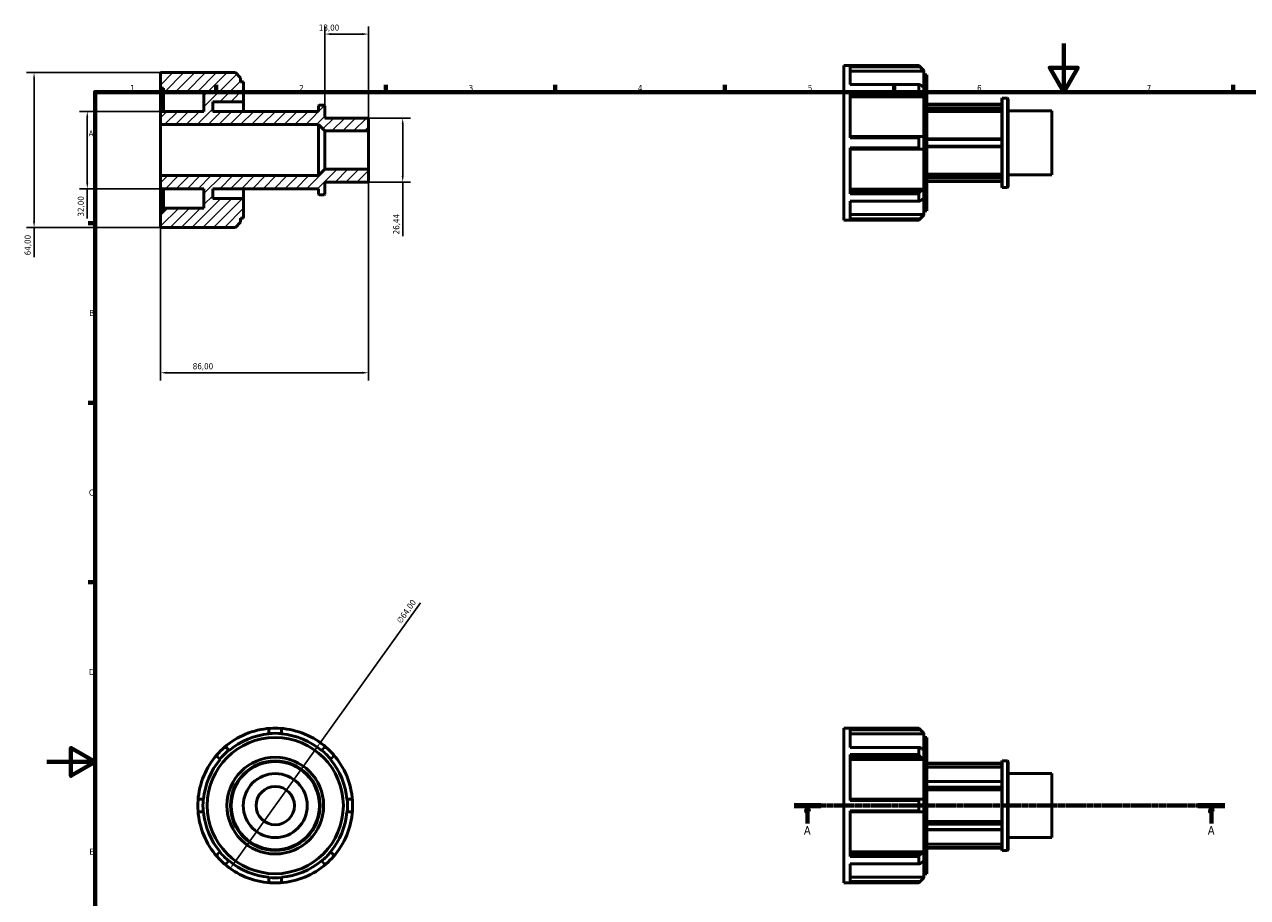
# Model space of a CAD drawing. Header units: millimetres. Extents: x -9 to 931, y 0 to 602.
# Tile 2 of 3: x -9 to 496, y 241 to 602. Entities that reach past the tile are written whole.
import ezdxf

# ---------------------------------------------------------------- set-up
doc = ezdxf.new("R2010")
doc.units = ezdxf.units.MM
doc.linetypes.add('CHAIN', pattern=[0.7087, 0.4724, -0.0591, 0.1181, -0.0591])
for name, color, linetype, lineweight in [('Border (ISO)', 7, 'Continuous', 70), ('Dimension (ISO)', 7, 'Continuous', 25), ('Hatch (ISO)', 7, 'Continuous', 18), ('Section Line (ISO)', 7, 'CHAIN', 70), ('Visible (ISO)', 7, 'Continuous', 50)]:
    doc.layers.add(name, color=color, linetype=linetype, lineweight=lineweight)
doc.styles.add('Label Text (ISO)', font='tahoma.ttf')
doc.styles.add('Note Text (ISO)', font='tahoma.ttf')
doc.dimstyles.new('Default (ISO)', dxfattribs={"dimtxt": 2.5, "dimasz": 2.5, "dimexe": 3.175, "dimexo": 0, "dimgap": 0.762, "dimtad": 1, "dimrnd": 1e-08, "dimzin": 0, "dimtxsty": 'Note Text (ISO)', "dimcen": 0.09, "dimdle": 10, "dimclrd": 256, "dimclre": 256, "dimclrt": 256, "dimazin": 0, "dimtfac": 1.40208, "dimtmove": 0, "dimatfit": 3, "dimfxl": 1, "dimtolj": 1, "dimtzin": 0, "dimlwd": -1, "dimlwe": -1, "dimarcsym": 0})

# ---------------------------------------------------------------- blocks, each defined once
blk = doc.blocks.new('Borders Default Border')
at = {"layer": 'Border (ISO)'}
for p, q in [((70.08, 574), (70.08, 576.9)), ((140.17, 574), (140.17, 576.9)), ((210.25, 574), (210.25, 576.9)), ((280.33, 574), (280.33, 576.9)), ((350.42, 574), (350.42, 576.9)), ((490.58, 574), (490.58, 576.9)), ((20, 519.75), (17.1, 519.75)), ((20, 445.5), (17.1, 445.5)), ((20, 371.25), (17.1, 371.25))]:
    blk.add_line(p, q, dxfattribs=at)
at = {"layer": 'Border (ISO)', "flags": 128}
for points in [[(420.5, 594), (420.5, 574), (414.73, 584), (426.27, 584), (420.5, 574)], [(20, 20), (20, 574), (821, 574), (821, 20), (20, 20)], [(0, 297), (20, 297), (10, 302.77), (10, 291.23), (20, 297)]]:
    blk.add_lwpolyline(points, dxfattribs=at)
at = {"layer": 'Border (ISO)', "color": 232, "true_color": 0xca0064, "char_height": 2.5, "attachment_point": 7, "style": 'Note Text (ISO)'}
for s, insert in [('1', (34.48, 574.4)), ('2', (104.37, 574.4)), ('3', (174.43, 574.35)), ('4', (244.42, 574.4)), ('5', (314.64, 574.35)), ('6', (384.66, 574.35)), ('7', (454.77, 574.4)), ('A', (17.29, 555.62)), ('B', (17.59, 481.38)), ('C', (17.43, 407.08)), ('D', (17.43, 332.88)), ('E', (17.64, 258.63))]:
    blk.add_mtext(s, dxfattribs=dict(at, insert=insert))
blk = doc.blocks.new('2dTransSection0')
at = {"layer": 'Section Line (ISO)', "linetype": 'CHAIN'}
blk.add_line((308.98, 278.93), (487.08, 278.93), dxfattribs=at)
at = {"layer": 'Section Line (ISO)', "linetype": 'Continuous', "lineweight": 140}
for p, q in [((308.98, 278.93), (320.08, 278.93)), ((475.98, 278.93), (487.08, 278.93))]:
    blk.add_line(p, q, dxfattribs=at)
at = {"layer": 'Section Line (ISO)', "linetype": 'Continuous'}
for p, q in [((314.53, 278.93), (314.03, 276.43)), ((314.53, 276.43), (314.53, 278.93)), ((315.03, 276.43), (314.53, 278.93)), ((481.53, 278.93), (481.03, 276.43)), ((481.53, 276.43), (481.53, 278.93)), ((482.03, 276.43), (481.53, 278.93)), ((314.03, 276.43), (315.03, 276.43)), ((314.53, 271.46), (314.53, 276.43)), ((481.03, 276.43), (482.03, 276.43)), ((481.53, 271.46), (481.53, 276.43))]:
    blk.add_line(p, q, dxfattribs=at)
at = {"layer": 'Section Line (ISO)', "linetype": 'Continuous', "flags": 128}
for points in [[(315.03, 276.43), (314.53, 278.93), (314.03, 276.43), (315.03, 276.43)], [(482.03, 276.43), (481.53, 278.93), (481.03, 276.43), (482.03, 276.43)]]:
    blk.add_lwpolyline(points, dxfattribs=at)
at = {"layer": 'Section Line (ISO)'}
for points in [[(315.03, 276.43), (314.53, 278.93), (314.03, 276.43), (315.03, 276.43)], [(482.03, 276.43), (481.53, 278.93), (481.03, 276.43), (482.03, 276.43)]]:
    blk.add_solid(points, dxfattribs=at)
at = {"layer": 'Section Line (ISO)', "char_height": 3.5, "attachment_point": 7, "style": 'Label Text (ISO)'}
for insert in [(313.04, 266.93), (480.04, 266.93)]:
    blk.add_mtext('A', dxfattribs=dict(at, insert=insert))
blk = doc.blocks.new('*D7')
at = {"layer": 'Defpoints', "color": 0, "transparency": 16777216}
for p in [(115, 597.95), (115, 568.24), (133, 557.93)]:
    blk.add_point(p, dxfattribs=at)
at = {"layer": 'Dimension (ISO)', "transparency": 16777216}
for p, q in [((115, 568.24), (115, 601.12)), ((130.5, 597.95), (117.5, 597.95)), ((133, 557.93), (133, 601.12))]:
    blk.add_line(p, q, dxfattribs=at)
for points in [[(117.5, 598.37), (117.5, 597.53), (115, 597.95)], [(130.5, 598.37), (130.5, 597.53), (133, 597.95)]]:
    blk.add_solid(points, dxfattribs=at)
at = {"layer": 'Dimension (ISO)', "color": 232, "true_color": 0xca0064, "transparency": 16777216, "insert": (112.48, 601.89), "char_height": 2.5, "attachment_point": 1, "style": 'Note Text (ISO)'}
blk.add_mtext('\\A1;18,00', dxfattribs=at)
blk = doc.blocks.new('*D8')
at = {"layer": 'Defpoints', "color": 0, "transparency": 16777216}
for p in [(133, 563.22), (133, 536.78), (147.16, 536.78)]:
    blk.add_point(p, dxfattribs=at)
at = {"layer": 'Dimension (ISO)', "transparency": 16777216}
for p, q in [((133, 563.22), (150.34, 563.22)), ((147.16, 560.72), (147.16, 539.28)), ((133, 536.78), (150.34, 536.78)), ((147.16, 536.78), (147.16, 514.38))]:
    blk.add_line(p, q, dxfattribs=at)
for points in [[(146.74, 560.72), (147.58, 560.72), (147.16, 563.22)], [(146.74, 539.28), (147.58, 539.28), (147.16, 536.78)]]:
    blk.add_solid(points, dxfattribs=at)
at = {"layer": 'Dimension (ISO)', "color": 232, "true_color": 0xca0064, "transparency": 16777216, "insert": (143.23, 515.14), "char_height": 2.5, "attachment_point": 1, "rotation": 90, "style": 'Note Text (ISO)'}
blk.add_mtext('\\A1;26,44', dxfattribs=at)
blk = doc.blocks.new('*D9')
at = {"layer": 'Defpoints', "color": 0, "transparency": 16777216}
for p in [(47, 566), (16.75, 534), (47, 534)]:
    blk.add_point(p, dxfattribs=at)
at = {"layer": 'Dimension (ISO)', "transparency": 16777216}
for p, q in [((47, 566), (13.57, 566)), ((16.75, 563.5), (16.75, 536.5)), ((47, 534), (13.57, 534)), ((16.75, 534), (16.75, 521.73))]:
    blk.add_line(p, q, dxfattribs=at)
for points in [[(16.33, 563.5), (17.16, 563.5), (16.75, 566)], [(16.33, 536.5), (17.16, 536.5), (16.75, 534)]]:
    blk.add_solid(points, dxfattribs=at)
at = {"layer": 'Dimension (ISO)', "color": 232, "true_color": 0xca0064, "transparency": 16777216, "insert": (12.81, 522.49), "char_height": 2.5, "attachment_point": 1, "rotation": 90, "style": 'Note Text (ISO)'}
blk.add_mtext('\\A1;32,00', dxfattribs=at)
blk = doc.blocks.new('*D10')
at = {"layer": 'Defpoints', "color": 0, "transparency": 16777216}
for p in [(47, 582), (-5.26, 518), (47, 518)]:
    blk.add_point(p, dxfattribs=at)
at = {"layer": 'Dimension (ISO)', "transparency": 16777216}
for p, q in [((47, 582), (-8.43, 582)), ((-5.26, 579.5), (-5.26, 520.5)), ((47, 518), (-8.43, 518)), ((-5.26, 518), (-5.26, 505.71))]:
    blk.add_line(p, q, dxfattribs=at)
for points in [[(-5.67, 579.5), (-4.84, 579.5), (-5.26, 582)], [(-5.67, 520.5), (-4.84, 520.5), (-5.26, 518)]]:
    blk.add_solid(points, dxfattribs=at)
at = {"layer": 'Dimension (ISO)', "color": 232, "true_color": 0xca0064, "transparency": 16777216, "insert": (-9.19, 506.47), "char_height": 2.5, "attachment_point": 1, "rotation": 90, "style": 'Note Text (ISO)'}
blk.add_mtext('\\A1;64,00', dxfattribs=at)
blk = doc.blocks.new('*D11')
at = {"layer": 'Defpoints', "color": 0, "transparency": 16777216}
for p in [(113.09, 304.94), (75.82, 252.91)]:
    blk.add_point(p, dxfattribs=at)
at = {"layer": 'Dimension (ISO)', "transparency": 16777216}
for p, q in [((113.09, 304.94), (154.48, 362.72)), ((77.28, 254.95), (111.64, 302.91))]:
    blk.add_line(p, q, dxfattribs=at)
blk.add_arc((94.46, 278.93), 32, 48.6987, 176.2072, dxfattribs=at)
for points in [[(111.3, 303.15), (111.98, 302.67), (113.09, 304.94)], [(76.94, 255.19), (77.62, 254.7), (75.82, 252.91)]]:
    blk.add_solid(points, dxfattribs=at)
at = {"layer": 'Dimension (ISO)', "color": 232, "true_color": 0xca0064, "transparency": 16777216, "insert": (144.41, 355.48), "char_height": 2.5, "attachment_point": 1, "rotation": 54.3836, "style": 'Note Text (ISO)'}
blk.add_mtext('\\A1;∅64,00', dxfattribs=at)
blk = doc.blocks.new('*D12')
at = {"layer": 'Defpoints', "color": 0, "transparency": 16777216}
for p in [(133, 542.07), (47, 539.42), (47, 457.92)]:
    blk.add_point(p, dxfattribs=at)
at = {"layer": 'Dimension (ISO)', "transparency": 16777216}
for p, q in [((133, 542.07), (133, 454.74)), ((47, 539.42), (47, 454.74)), ((130.5, 457.92), (49.5, 457.92))]:
    blk.add_line(p, q, dxfattribs=at)
for points in [[(49.5, 458.33), (49.5, 457.5), (47, 457.92)], [(130.5, 458.33), (130.5, 457.5), (133, 457.92)]]:
    blk.add_solid(points, dxfattribs=at)
at = {"layer": 'Dimension (ISO)', "color": 232, "true_color": 0xca0064, "transparency": 16777216, "insert": (60.36, 461.86), "char_height": 2.5, "attachment_point": 1, "style": 'Note Text (ISO)'}
blk.add_mtext('\\A1;86,00', dxfattribs=at)

msp = doc.modelspace()

# ---------------------------------------------------------------- hatches: boundary and pattern name
at = {"layer": 'Hatch (ISO)'}
h = msp.add_hatch(dxfattribs=at)
h.set_pattern_fill('ANSI31', color=256, scale=25.4, style=0)
h.set_pattern_definition([(45, (0, 0), (-2.245064, 2.245064), [])])
h.paths.add_polyline_path([(115, 557.9323), (133, 557.9323), (133, 563.2205), (115, 563.2205), (115, 568.2443), (114.7356, 568.5087), (112.5644, 568.5087), (112.3, 568.2443), (112.3, 566), (68.6, 566), (68.6, 570), (81.4, 570), (81.4, 578.16), (80.11, 578.16), (80.11, 579.8847), (77.9947, 582), (47, 582), (47, 575.6), (48.29, 575.6), (48.29, 574), (65, 574), (65, 566), (47, 566), (47, 560.5764), (112.3, 560.5764)])
h.paths.add_polyline_path([(133, 542.0677), (115, 542.0677), (112.3, 539.4236), (47, 539.4236), (47, 534), (65, 534), (65, 526), (48.29, 526), (48.29, 524.4), (47, 524.4), (47, 518), (77.9947, 518), (80.11, 520.1153), (80.11, 521.84), (81.4, 521.84), (81.4, 530), (68.6, 530), (68.6, 534), (112.3, 534), (112.3, 531.7557), (112.5644, 531.4913), (114.7356, 531.4913), (115, 531.7557), (115, 536.7795), (133, 536.7795)])

# ---------------------------------------------------------------- linework, layer by layer
at = {"layer": 'Visible (ISO)'}
for p, q in [((77.9947, 582), (47, 582)), ((47, 582), (47, 575.6)), ((80.11, 579.8847), (77.9947, 582)), ((329.5312, 520.9823), (329.5312, 584.9823)), ((329.5312, 584.9823), (360.5259, 584.9823)), ((332.1112, 577.0569), (332.1112, 584.9122)), ((360.5259, 584.9122), (332.1112, 584.9122)), ((332.1112, 584.3441), (361.0529, 584.3441)), ((362.6412, 582.6246), (332.1112, 582.6246)), ((360.5259, 584.9122), (360.5259, 584.9823)), ((362.6412, 582.867), (360.5259, 584.9823)), ((362.6412, 582.867), (362.6412, 582.7498)), ((362.6412, 582.7498), (362.6412, 582.6246)), ((362.6412, 575.9008), (362.6412, 582.6246)), ((80.11, 578.16), (80.11, 579.8847)), ((81.4, 578.16), (80.11, 578.16)), ((81.4, 570), (81.4, 578.16)), ((332.1112, 577.0569), (360.5259, 577.0569)), ((360.5259, 574.0634), (360.5259, 577.0569)), ((362.6412, 581.1423), (363.9312, 581.1423)), ((363.9312, 524.8223), (363.9312, 581.1423)), ((47, 575.6), (48.29, 575.6)), ((47, 566), (47, 575.6)), ((48.29, 575.6), (48.29, 574)), ((48.29, 574), (65, 574)), ((48.29, 566), (48.29, 574)), ((65, 574), (65, 566)), ((332.1112, 555.0991), (332.1112, 574.0634)), ((360.5259, 574.0634), (332.1112, 574.0634)), ((332.1112, 573.2888), (361.0529, 573.2888)), ((362.6412, 572.0729), (332.1112, 572.0729)), ((362.6412, 575.9008), (362.6412, 572.1615)), ((362.6412, 572.1615), (362.6412, 572.0729)), ((362.6412, 555.6264), (362.6412, 572.0729)), ((394.8312, 571.2266), (395.0956, 571.491)), ((395.0956, 571.491), (395.0956, 534.4736)), ((395.0956, 571.491), (397.2668, 571.491)), ((397.2668, 534.4736), (397.2668, 571.491)), ((397.5312, 571.2266), (397.2668, 571.491)), ((68.6, 566), (68.6, 570)), ((68.6, 570), (81.4, 570)), ((81.4, 566), (81.4, 570)), ((112.5644, 568.5087), (112.3, 568.2443)), ((112.3, 568.2443), (112.3, 566)), ((114.7356, 568.5087), (112.5644, 568.5087)), ((115, 568.2443), (114.7356, 568.5087)), ((115, 563.2205), (115, 568.2443)), ((363.9312, 568.9823), (394.8312, 568.9823)), ((363.9312, 568.8486), (394.8312, 568.8486)), ((394.8312, 567.5121), (363.9312, 567.5121)), ((363.9312, 567.1323), (394.8312, 567.1323)), ((394.8312, 534.738), (394.8312, 571.2266)), ((397.5312, 571.2266), (397.5312, 534.738)), ((65, 566), (47, 566)), ((47, 566), (47, 560.5764)), ((112.3, 566), (68.6, 566)), ((133, 563.2205), (115, 563.2205)), ((133, 557.9323), (133, 563.2205)), ((394.8312, 565.9693), (363.9312, 565.9693)), ((397.5312, 566.2028), (415.5312, 566.2028)), ((415.5312, 539.7618), (415.5312, 566.2028)), ((47, 560.5764), (112.3, 560.5764)), ((47, 539.4236), (47, 560.5764)), ((112.3, 560.5764), (115, 557.9323)), ((112.3, 539.4236), (112.3, 560.5764)), ((115, 557.9323), (133, 557.9323)), ((115, 542.0677), (115, 557.9323)), ((133, 542.0677), (133, 557.9323)), ((361.0529, 555.6264), (332.1112, 555.6264)), ((332.1112, 555.0991), (360.5259, 555.0991)), ((360.5259, 550.8656), (360.5259, 555.0991)), ((362.6412, 555.6264), (362.6412, 550.3382)), ((394.8312, 554.5823), (363.9312, 554.5823)), ((363.9312, 554.3188), (394.8312, 554.3188)), ((394.8312, 551.6458), (363.9312, 551.6458)), ((363.9312, 551.3823), (394.8312, 551.3823)), ((332.1112, 531.9012), (332.1112, 550.8656)), ((360.5259, 550.8656), (332.1112, 550.8656)), ((332.1112, 550.3382), (361.0529, 550.3382)), ((362.6412, 533.8917), (362.6412, 550.3382)), ((115, 542.0677), (112.3, 539.4236)), ((133, 542.0677), (115, 542.0677)), ((133, 536.7795), (133, 542.0677)), ((112.3, 539.4236), (47, 539.4236)), ((47, 539.4236), (47, 534)), ((115, 531.7557), (115, 536.7795)), ((115, 536.7795), (133, 536.7795)), ((363.9312, 539.9954), (394.8312, 539.9954)), ((394.8312, 538.8324), (363.9312, 538.8324)), ((363.9312, 538.4525), (394.8312, 538.4525)), ((394.8312, 537.116), (363.9312, 537.116)), ((363.9312, 536.9823), (394.8312, 536.9823)), ((397.5312, 539.7618), (415.5312, 539.7618)), ((47, 534), (65, 534)), ((47, 524.4), (47, 534)), ((48.29, 526), (48.29, 534)), ((65, 534), (65, 526)), ((68.6, 530), (68.6, 534)), ((68.6, 534), (112.3, 534)), ((81.4, 530), (81.4, 534)), ((112.3, 534), (112.3, 531.7557)), ((112.3, 531.7557), (112.5644, 531.4913)), ((112.5644, 531.4913), (114.7356, 531.4913)), ((114.7356, 531.4913), (115, 531.7557)), ((332.1112, 533.8917), (362.6412, 533.8917)), ((361.0529, 532.6759), (332.1112, 532.6759)), ((332.1112, 531.9012), (360.5259, 531.9012)), ((360.5259, 528.9077), (360.5259, 531.9012)), ((362.6412, 533.8917), (362.6412, 533.8032)), ((362.6412, 533.8032), (362.6412, 530.0638)), ((394.8312, 534.738), (395.0956, 534.4736)), ((395.0956, 534.4736), (397.2668, 534.4736)), ((397.5312, 534.738), (397.2668, 534.4736)), ((65, 526), (48.29, 526)), ((48.29, 526), (48.29, 524.4)), ((81.4, 530), (68.6, 530)), ((81.4, 521.84), (81.4, 530)), ((332.1112, 521.0524), (332.1112, 528.9077)), ((360.5259, 528.9077), (332.1112, 528.9077)), ((362.6412, 523.34), (362.6412, 530.0638)), ((48.29, 524.4), (47, 524.4)), ((47, 524.4), (47, 518)), ((80.11, 520.1153), (80.11, 521.84)), ((80.11, 521.84), (81.4, 521.84)), ((329.5312, 520.9823), (360.5259, 520.9823)), ((332.1112, 523.34), (362.6412, 523.34)), ((361.0529, 521.6206), (332.1112, 521.6206)), ((332.1112, 521.0524), (360.5259, 521.0524)), ((362.6412, 523.0976), (360.5259, 520.9823)), ((360.5259, 520.9823), (360.5259, 521.0524)), ((362.6412, 524.8223), (363.9312, 524.8223)), ((362.6412, 523.34), (362.6412, 523.2148)), ((362.6412, 523.2148), (362.6412, 523.0976)), ((47, 518), (77.9947, 518)), ((77.9947, 518), (80.11, 520.1153)), ((91.8144, 308.6949), (91.8144, 308.5697)), ((97.1026, 308.5697), (97.1026, 308.6949)), ((329.5312, 246.9274), (329.5312, 310.9274)), ((329.5312, 310.9274), (360.5259, 310.9274)), ((360.5259, 310.8573), (332.1112, 310.8573)), ((332.1112, 303.002), (332.1112, 310.8573)), ((332.1112, 310.2891), (361.0529, 310.2891)), ((362.6412, 308.5697), (332.1112, 308.5697)), ((360.5259, 310.8573), (360.5259, 310.9274)), ((362.6412, 308.8121), (360.5259, 310.9274)), ((362.6412, 308.8121), (362.6412, 308.6949)), ((362.6412, 308.6949), (362.6412, 308.5697)), ((362.6412, 301.8458), (362.6412, 308.5697)), ((362.6412, 307.0874), (363.9312, 307.0874)), ((363.9312, 250.7674), (363.9312, 307.0874)), ((75.3679, 301.7573), (75.2794, 301.8458)), ((113.6377, 301.8458), (113.5492, 301.7573)), ((332.1112, 303.002), (360.5259, 303.002)), ((360.5259, 300.0085), (332.1112, 300.0085)), ((332.1112, 281.0441), (332.1112, 300.0085)), ((332.1112, 299.2338), (361.0529, 299.2338)), ((360.5259, 300.0085), (360.5259, 303.002)), ((362.6412, 301.8458), (362.6412, 298.1065)), ((71.5401, 298.1065), (71.6286, 298.018)), ((117.2885, 298.018), (117.377, 298.1065)), ((362.6412, 298.018), (332.1112, 298.018)), ((362.6412, 298.1065), (362.6412, 298.018)), ((362.6412, 281.5715), (362.6412, 298.018)), ((394.8312, 296.5274), (363.9312, 296.5274)), ((394.8312, 296.4766), (363.9312, 296.4766)), ((363.9312, 296.1901), (394.8312, 296.1901)), ((394.8312, 294.8472), (363.9312, 294.8472)), ((394.8312, 297.1717), (395.0956, 297.4361)), ((394.8312, 260.6831), (394.8312, 297.1717)), ((395.0956, 297.4361), (395.0956, 260.4187)), ((395.0956, 297.4361), (397.2668, 297.4361)), ((397.2668, 260.4187), (397.2668, 297.4361)), ((397.5312, 297.1717), (397.2668, 297.4361)), ((397.5312, 297.1717), (397.5312, 260.6831)), ((394.8312, 288.9444), (363.9312, 288.9444)), ((363.9312, 288.8594), (394.8312, 288.8594)), ((397.5312, 292.1479), (415.5312, 292.1479)), ((415.5312, 265.7069), (415.5312, 292.1479)), ((394.8312, 286.5445), (363.9312, 286.5445)), ((363.9312, 286.1731), (394.8312, 286.1731)), ((394.8312, 285.5016), (363.9312, 285.5016)), ((64.8162, 281.5715), (64.691, 281.5715)), ((124.2261, 281.5715), (124.1008, 281.5715)), ((361.0529, 281.5715), (332.1112, 281.5715)), ((332.1112, 281.0441), (360.5259, 281.0441)), ((360.5259, 276.8106), (360.5259, 281.0441)), ((362.6412, 281.5715), (362.6412, 276.2833)), ((64.691, 276.2833), (64.8162, 276.2833)), ((124.1008, 276.2833), (124.2261, 276.2833)), ((332.1112, 257.8463), (332.1112, 276.8106)), ((360.5259, 276.8106), (332.1112, 276.8106)), ((332.1112, 276.2833), (361.0529, 276.2833)), ((362.6412, 259.8368), (362.6412, 276.2833)), ((363.9312, 272.3531), (394.8312, 272.3531)), ((394.8312, 271.6817), (363.9312, 271.6817)), ((363.9312, 271.3102), (394.8312, 271.3102)), ((394.8312, 268.9953), (363.9312, 268.9953)), ((363.9312, 268.9104), (394.8312, 268.9104)), ((363.9312, 263.0076), (394.8312, 263.0076)), ((397.5312, 265.7069), (415.5312, 265.7069)), ((71.6286, 259.8368), (71.5401, 259.7482)), ((117.377, 259.7482), (117.2885, 259.8368)), ((332.1112, 259.8368), (362.6412, 259.8368)), ((361.0529, 258.6209), (332.1112, 258.6209)), ((362.6412, 259.8368), (362.6412, 259.7482)), ((362.6412, 259.7482), (362.6412, 256.0089)), ((394.8312, 261.6647), (363.9312, 261.6647)), ((363.9312, 261.3782), (394.8312, 261.3782)), ((394.8312, 261.3274), (363.9312, 261.3274)), ((394.8312, 260.6831), (395.0956, 260.4187)), ((395.0956, 260.4187), (397.2668, 260.4187)), ((397.5312, 260.6831), (397.2668, 260.4187)), ((75.2794, 256.0089), (75.3679, 256.0974)), ((113.5492, 256.0974), (113.6377, 256.0089)), ((332.1112, 257.8463), (360.5259, 257.8463)), ((360.5259, 254.8527), (332.1112, 254.8527)), ((332.1112, 246.9975), (332.1112, 254.8527)), ((360.5259, 254.8527), (360.5259, 257.8463)), ((362.6412, 249.2851), (362.6412, 256.0089)), ((91.8144, 249.2851), (91.8144, 249.1599)), ((97.1026, 249.1599), (97.1026, 249.2851)), ((332.1112, 249.2851), (362.6412, 249.2851)), ((362.6412, 249.0427), (360.5259, 246.9274)), ((362.6412, 250.7674), (363.9312, 250.7674)), ((362.6412, 249.2851), (362.6412, 249.1599)), ((362.6412, 249.1599), (362.6412, 249.0427)), ((329.5312, 246.9274), (360.5259, 246.9274)), ((361.0529, 247.5656), (332.1112, 247.5656)), ((332.1112, 246.9975), (360.5259, 246.9975)), ((360.5259, 246.9274), (360.5259, 246.9975))]:
    msp.add_line(p, q, dxfattribs=at)
for radius in [28.16, 20, 18.5087, 18.2443, 13.2205, 7.9323]:
    msp.add_circle((94.4585, 278.9274), radius, dxfattribs=at)
for radius, start, end in [(32, 93.792787, 131.207213), (29.76, 95.097305, 129.902695), (29.8847, 84.924024, 95.075976), (32, 86.207213, 93.792787), (32, 48.792787, 86.207213), (29.76, 50.097305, 84.902695), (32, 138.792787, 176.207213), (32, 131.207213, 138.792787), (29.8847, 129.924024, 140.075976), (29.8847, 39.924024, 50.075976), (32, 41.207213, 48.792787), (32, 3.792787, 41.207213), (29.76, 140.097305, 174.902695), (29.76, 5.097305, 39.902695), (32, 176.207213, 183.792787), (29.8847, 174.924024, 185.075976), (29.8847, 354.924024, 5.075976), (32, 356.207213, 3.792787), (32, 183.792787, 221.207213), (29.76, 185.097305, 219.902695), (29.76, 320.097305, 354.902695), (32, 318.792787, 356.207213), (29.8847, 219.924024, 230.075976), (29.8847, 309.924024, 320.075976), (32, 221.207213, 228.792787), (32, 228.792787, 266.207213), (29.76, 230.097305, 264.902695), (32, 273.792787, 311.207213), (29.76, 275.097305, 309.902695), (32, 311.207213, 318.792787), (29.8847, 264.924024, 275.075976), (32, 266.207213, 273.792787)]:
    msp.add_arc((94.4585, 278.9274), radius, start, end, dxfattribs=at)
for points, weights in [([(361.0529, 584.3441), (360.7942, 584.6258), (360.5259, 584.9122)], [1.00048606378, 1.00031760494, 1]), ([(361.0529, 584.3441), (361.8678, 583.5263), (362.6412, 582.7498)], [1.00845065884, 1.00455558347, 1]), ([(360.5259, 577.0569), (360.7942, 577.0424), (361.0529, 577.0281)], [1, 1.00031760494, 1.00048606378]), ([(362.6412, 575.9008), (361.8678, 576.4499), (361.0529, 577.0281)], [1, 1.00455558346, 1.00845065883]), ([(361.0529, 573.2888), (360.7942, 573.6729), (360.5259, 574.0634)], [1.00048606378, 1.00031760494, 1]), ([(361.0529, 573.2888), (361.8678, 572.7105), (362.6412, 572.1615)], [1.00845065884, 1.00455558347, 1]), ([(360.5259, 555.0991), (360.7942, 555.3649), (361.0529, 555.6264)], [1, 1.00031760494, 1.00048606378]), ([(362.6412, 555.6264), (361.8678, 555.6264), (361.0529, 555.6264)], [1, 1.00455558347, 1.00845065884]), ([(361.0529, 550.3382), (360.7942, 550.5997), (360.5259, 550.8656)], [1.00048606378, 1.00031760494, 1]), ([(361.0529, 550.3382), (361.8678, 550.3382), (362.6412, 550.3382)], [1.00845065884, 1.00455558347, 1]), ([(360.5259, 531.9012), (360.7942, 532.2918), (361.0529, 532.6759)], [1, 1.00031760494, 1.00048606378]), ([(362.6412, 533.8032), (361.8678, 533.2541), (361.0529, 532.6759)], [1, 1.00455558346, 1.00845065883]), ([(361.0529, 528.9366), (360.7942, 528.9222), (360.5259, 528.9077)], [1.00048606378, 1.00031760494, 1]), ([(361.0529, 528.9366), (361.8678, 529.5148), (362.6412, 530.0638)], [1.00845065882, 1.00455558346, 1]), ([(360.5259, 521.0524), (360.7942, 521.3388), (361.0529, 521.6206)], [1, 1.00031760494, 1.00048606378]), ([(362.6412, 523.2148), (361.8678, 522.4383), (361.0529, 521.6206)], [1, 1.00455558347, 1.00845065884]), ([(91.8144, 310.2891), (92.0759, 310.5708), (92.3418, 310.8573)], [1.00048606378, 1.00031760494, 1]), ([(91.8144, 310.2891), (91.8144, 309.4714), (91.8144, 308.6949)], [1.00845065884, 1.00455558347, 1]), ([(96.5753, 310.8573), (96.8412, 310.5708), (97.1026, 310.2891)], [1, 1.00031760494, 1.00048606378]), ([(97.1026, 308.6949), (97.1026, 309.4714), (97.1026, 310.2891)], [1, 1.00455558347, 1.00845065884]), ([(361.0529, 310.2891), (360.7942, 310.5708), (360.5259, 310.8573)], [1.00048606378, 1.00031760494, 1]), ([(361.0529, 310.2891), (361.8678, 309.4714), (362.6412, 308.6949)], [1.00845065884, 1.00455558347, 1]), ([(70.4128, 299.2338), (70.3985, 299.6179), (70.3839, 300.0085)], [1.00048606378, 1.00031760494, 1]), ([(70.4128, 299.2338), (70.991, 298.6556), (71.5401, 298.1065)], [1.00845065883, 1.00455558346, 1]), ([(73.3774, 303.002), (73.768, 302.9874), (74.1521, 302.9731)], [1, 1.00031760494, 1.00048606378]), ([(75.2794, 301.8458), (74.7303, 302.3949), (74.1521, 302.9731)], [1, 1.00455558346, 1.00845065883]), ([(114.765, 302.9731), (114.1868, 302.3949), (113.6377, 301.8458)], [1.00845065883, 1.00455558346, 1]), ([(114.765, 302.9731), (115.1491, 302.9874), (115.5396, 303.002)], [1.00048606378, 1.00031760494, 1]), ([(117.377, 298.1065), (117.9261, 298.6556), (118.5043, 299.2338)], [1, 1.00455558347, 1.00845065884]), ([(118.5332, 300.0085), (118.5186, 299.6179), (118.5043, 299.2338)], [1, 1.00031760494, 1.00048606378]), ([(360.5259, 303.002), (360.7942, 302.9874), (361.0529, 302.9731)], [1, 1.00031760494, 1.00048606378]), ([(361.0529, 299.2338), (360.7942, 299.6179), (360.5259, 300.0085)], [1.00048606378, 1.00031760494, 1]), ([(362.6412, 301.8458), (361.8678, 302.3949), (361.0529, 302.9731)], [1, 1.00455558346, 1.00845065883]), ([(361.0529, 299.2338), (361.8678, 298.6556), (362.6412, 298.1065)], [1.00845065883, 1.00455558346, 1]), ([(62.5286, 281.0441), (62.8151, 281.31), (63.0968, 281.5715)], [1, 1.00031760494, 1.00048606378]), ([(64.691, 281.5715), (63.9145, 281.5715), (63.0968, 281.5715)], [1, 1.00455558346, 1.00845065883]), ([(125.8203, 281.5715), (125.0025, 281.5715), (124.2261, 281.5715)], [1.00845065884, 1.00455558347, 1]), ([(125.8203, 281.5715), (126.102, 281.31), (126.3885, 281.0441)], [1.00048606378, 1.00031760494, 1]), ([(360.5259, 281.0441), (360.7942, 281.31), (361.0529, 281.5715)], [1, 1.00031760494, 1.00048606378]), ([(362.6412, 281.5715), (361.8678, 281.5715), (361.0529, 281.5715)], [1, 1.00455558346, 1.00845065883]), ([(63.0968, 276.2833), (62.8151, 276.5448), (62.5286, 276.8106)], [1.00048606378, 1.00031760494, 1]), ([(63.0968, 276.2833), (63.9145, 276.2833), (64.691, 276.2833)], [1.00845065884, 1.00455558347, 1]), ([(124.2261, 276.2833), (125.0025, 276.2833), (125.8203, 276.2833)], [1, 1.00455558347, 1.00845065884]), ([(126.3885, 276.8106), (126.102, 276.5448), (125.8203, 276.2833)], [1, 1.00031760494, 1.00048606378]), ([(361.0529, 276.2833), (360.7942, 276.5448), (360.5259, 276.8106)], [1.00048606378, 1.00031760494, 1]), ([(361.0529, 276.2833), (361.8678, 276.2833), (362.6412, 276.2833)], [1.00845065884, 1.00455558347, 1]), ([(70.3839, 257.8463), (70.3985, 258.2368), (70.4128, 258.6209)], [1, 1.00031760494, 1.00048606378]), ([(71.5401, 259.7482), (70.991, 259.1992), (70.4128, 258.6209)], [1, 1.00455558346, 1.00845065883]), ([(118.5043, 258.6209), (117.9261, 259.1992), (117.377, 259.7482)], [1.00845065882, 1.00455558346, 1]), ([(118.5043, 258.6209), (118.5186, 258.2368), (118.5332, 257.8463)], [1.00048606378, 1.00031760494, 1]), ([(360.5259, 257.8463), (360.7942, 258.2368), (361.0529, 258.6209)], [1, 1.00031760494, 1.00048606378]), ([(362.6412, 259.7482), (361.8678, 259.1992), (361.0529, 258.6209)], [1, 1.00455558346, 1.00845065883]), ([(74.1521, 254.8816), (73.768, 254.8673), (73.3774, 254.8527)], [1.00048606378, 1.00031760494, 1]), ([(74.1521, 254.8816), (74.7303, 255.4598), (75.2794, 256.0089)], [1.00845065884, 1.00455558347, 1]), ([(113.6377, 256.0089), (114.1868, 255.4598), (114.765, 254.8816)], [1, 1.00455558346, 1.00845065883]), ([(115.5396, 254.8527), (115.1491, 254.8673), (114.765, 254.8816)], [1, 1.00031760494, 1.00048606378]), ([(361.0529, 254.8816), (360.7942, 254.8673), (360.5259, 254.8527)], [1.00048606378, 1.00031760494, 1]), ([(361.0529, 254.8816), (361.8678, 255.4598), (362.6412, 256.0089)], [1.00845065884, 1.00455558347, 1]), ([(91.8144, 249.1599), (91.8144, 248.3834), (91.8144, 247.5656)], [1, 1.00455558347, 1.00845065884]), ([(97.1026, 247.5656), (97.1026, 248.3834), (97.1026, 249.1599)], [1.00845065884, 1.00455558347, 1]), ([(362.6412, 249.1599), (361.8678, 248.3834), (361.0529, 247.5656)], [1, 1.00455558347, 1.00845065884]), ([(92.3418, 246.9975), (92.0759, 247.2839), (91.8144, 247.5656)], [1, 1.00031760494, 1.00048606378]), ([(97.1026, 247.5656), (96.8412, 247.2839), (96.5753, 246.9975)], [1.00048606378, 1.00031760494, 1]), ([(360.5259, 246.9975), (360.7942, 247.2839), (361.0529, 247.5656)], [1, 1.00031760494, 1.00048606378])]:
    msp.add_rational_spline(points, weights, degree=2, dxfattribs=at)

# ---------------------------------------------------------------- block references
msp.add_blockref('Borders Default Border', (0, 0))
at = {"layer": 'Section Line (ISO)'}
msp.add_blockref('2dTransSection0', (0, 0), dxfattribs=at)

# ---------------------------------------------------------------- dimensions: what is measured, and where the dimension line sits
at = {"layer": 'Dimension (ISO)'}
for base, p1, p2, angle, override, picture, middle in [((115, 597.9491), (133, 557.9323), (115, 568.2443), 180, {"dimdec": 2, "dimtp": 0, "dimtm": 0, "dimtdec": 2, "dimtofl": 0, "dimatfit": 1}, '*D7', (116.5, 597.9491)), ((-5.2555, 518), (47, 582), (47, 518), 90, {"dimdec": 2, "dimtp": 0, "dimtm": 0, "dimtdec": 2, "dimtofl": 0, "dimatfit": 2}, '*D10', (-5.2555, 510.6044)), ((16.745, 534), (47, 566), (47, 534), 90, {"dimdec": 2, "dimtp": 0, "dimtm": 0, "dimtdec": 2, "dimtofl": 0, "dimatfit": 2}, '*D9', (16.745, 526.6144)), ((147.1614, 536.7795), (133, 563.2205), (133, 536.7795), 90, {"dimdec": 2, "dimtp": 0, "dimtm": 0, "dimtdec": 2, "dimtofl": 0, "dimatfit": 2}, '*D8', (147.1614, 519.2785)), ((47, 457.9181), (133, 542.0677), (47, 539.4236), 180, {"dimdec": 2, "dimtp": 0, "dimtm": 0, "dimtdec": 2, "dimtofl": 0, "dimatfit": 1}, '*D12', (64.5, 457.9181))]:
    dim = msp.add_linear_dim(base=base, p1=p1, p2=p2, angle=angle, dimstyle='Default (ISO)', override=override, dxfattribs=at)
    dim.commit()
    dim.dimension.update_dxf_attribs({"geometry": picture, "text_midpoint": middle, "dimtype": 160})
dim = msp.add_diameter_dim_2p(p1=(75.8231, 252.9135), p2=(113.0939, 304.9412), dimstyle='Default (ISO)', override={"dimdec": 2, "dimlfac": 1, "dimtp": 0, "dimtm": 0, "dimtdec": 2, "dimatfit": 2}, dxfattribs=at)
dim.commit()
dim.dimension.update_dxf_attribs({"geometry": '*D11', "text_midpoint": (150.8387, 357.6306), "dimtype": 163})

doc.saveas('drawing.dxf')
